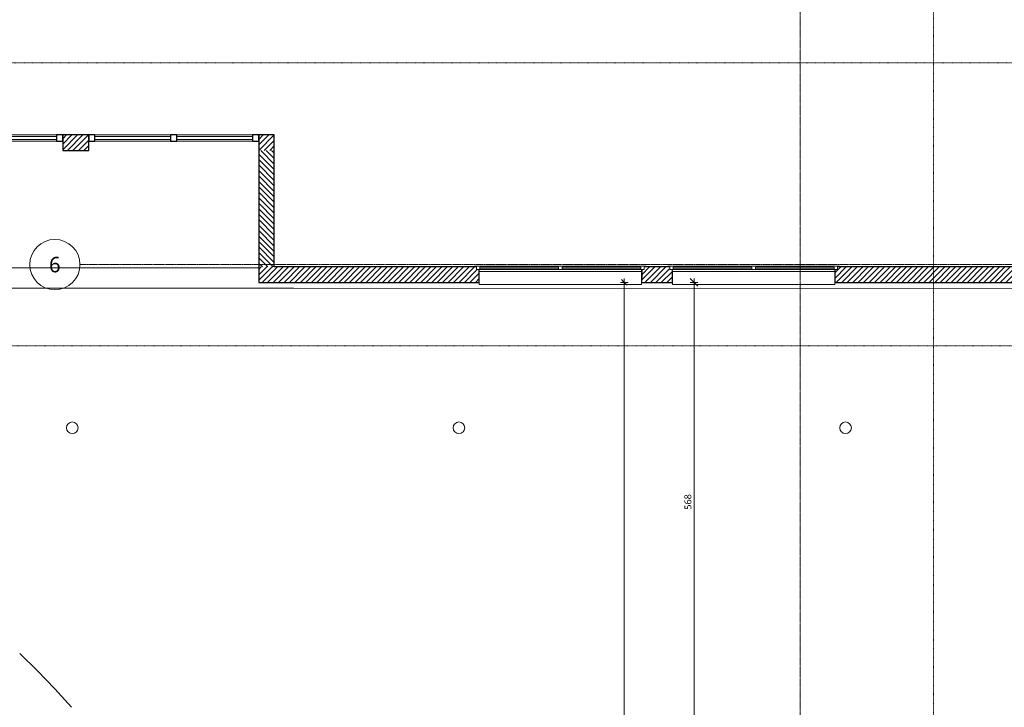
# Model space of a CAD drawing. Header units: millimetres. Extents: x -21522 to 71342, y -39668 to 2056.
# Tile 252 of 256: x -14504 to -1770, y -16144 to -7252. Entities that reach past the tile are written whole.
import ezdxf

# ---------------------------------------------------------------- set-up
doc = ezdxf.new("R2010")
doc.units = ezdxf.units.MM
doc.linetypes.add('Ligne de quadrillage', pattern=[22.225, 12.7, -3.175, 3.175, -3.175])
doc.linetypes.add('Tiret point', pattern=[6.25, 2.5, -1.875, 0, -1.875])
for name, color, linetype, lineweight in [('A-ANNO-DIMS', 211, 'Continuous', 9), ('A-ANNO-DIMS-50', 211, 'Continuous', 9), ('A-FLOR', 192, 'Continuous', 13), ('A-GLAZ', 151, 'Continuous', 13), ('A-GLAZ-CURT', 52, 'Continuous', 13), ('A-GLAZ-CWMG', 51, 'Continuous', 13), ('A-WALL', 113, 'Continuous', 13), ('A-WALL-PATT', 111, 'Continuous', 13), ('C-TOPO-SDVS', 7, 'Continuous', 13), ('G-ANNO-SYMB', 111, 'Continuous', 9), ('S-COLS', 52, 'Continuous', 13), ('S-GRID', 1, 'Continuous', 9), ('S-GRID-IDEN', 1, 'Continuous', 9)]:
    doc.layers.add(name, color=color, linetype=linetype, lineweight=lineweight)
doc.styles.add('Trebuchet MS', font='trebuc.ttf', dxfattribs={"height": 200})
doc.styles.add('Trebuchet MS_1', font='trebuc.ttf', dxfattribs={"height": 90})
doc.dimstyles.new('Cotes100e_Intérieur', dxfattribs={"dimscale": 304.8, "dimtxt": 92.785582, "dimasz": 0.246063, "dimexe": 0.164042, "dimexo": 0.0625, "dimgap": 0.032808, "dimtad": 1, "dimdec": 0, "dimlfac": 0.1, "dimzin": 0, "dimdsep": 46, "dimtxsty": 'Trebuchet MS_1', "dimblk1": 'OBLIQUE', "dimblk2": 'OBLIQUE', "dimsah": 1, "dimcen": 0.09, "dimdle": 0.164042, "dimazin": 0, "dimtfac": 1, "dimtdec": 4, "dimtix": 1, "dimtmove": 0, "dimatfit": 3, "dimfxl": 0.164042, "dimfxlon": 1, "dimtvp": 1, "dimtolj": 1, "dimtzin": 0, "dimarcsym": 2})
doc.dimstyles.new('Cotes50e_Intérieur_Ht', dxfattribs={"dimscale": 304.8, "dimtxt": 92.785582, "dimasz": 0.328084, "dimexe": 0.164042, "dimexo": 0.0625, "dimgap": 0.032808, "dimtad": 1, "dimdec": 0, "dimlfac": 0.1, "dimzin": 0, "dimdsep": 46, "dimtxsty": 'Trebuchet MS_1', "dimblk1": 'OBLIQUE', "dimblk2": 'OBLIQUE', "dimsah": 1, "dimcen": 0.09, "dimdle": 0.164042, "dimazin": 0, "dimtfac": 1, "dimtdec": 4, "dimtix": 1, "dimtmove": 0, "dimatfit": 3, "dimfxl": 0.164042, "dimfxlon": 1, "dimtvp": 1, "dimtolj": 1, "dimtzin": 0, "dimarcsym": 2})

# ---------------------------------------------------------------- blocks, each defined once
blk = doc.blocks.new('Poteau bois - Arrondi - 150mm-7780059-00_RDC_50e Copie 1 - Dépendante 1')
at = {"layer": 'S-COLS'}
for start, end in [(360, 180), (180, 360)]:
    blk.add_arc((0, 0), 75, start, end, dxfattribs=at)
blk = doc.blocks.new('Panneau système - Vitré-8197729-00_RDC_50e Copie 1 - Dépendante 1')
at = {"layer": 'A-GLAZ-CURT'}
for p, q in [((490, 20), (-490, 20)), ((-490, 20), (-490, -20)), ((490, -20), (490, 20)), ((-490, -20), (490, -20))]:
    blk.add_line(p, q, dxfattribs=at)
blk = doc.blocks.new('Meneau rectangulaire - 80 x 80mm-8197730-00_RDC_50e Copie 1 - Dépendante 1')
at = {"layer": 'A-GLAZ-CWMG', "lineweight": 25}
for p, q in [((0, 40), (-80, 40)), ((-80, 40), (-80, -40)), ((0, -40), (0, 40)), ((-80, -40), (0, -40))]:
    blk.add_line(p, q, dxfattribs=at)
blk = doc.blocks.new('Meneau rectangulaire - 80 x 80mm-8197580-00_RDC_50e Copie 1 - Dépendante 1')
at = {"layer": 'A-GLAZ-CWMG'}
for p, q in [((-13532, -8743), (-12552, -8743)), ((-12552, -8823), (-13532, -8823))]:
    blk.add_line(p, q, dxfattribs=at)
blk = doc.blocks.new('Meneau rectangulaire - 80 x 80mm-8197731-00_RDC_50e Copie 1 - Dépendante 1')
at = {"layer": 'A-GLAZ-CWMG', "lineweight": 25}
for p, q in [((-80, 40), (0, 40)), ((-80, -40), (-80, 40)), ((0, 40), (0, -40)), ((0, -40), (-80, -40))]:
    blk.add_line(p, q, dxfattribs=at)
blk = doc.blocks.new('Meneau rectangulaire - 80 x 80mm-8197728-00_RDC_50e Copie 1 - Dépendante 1')
at = {"layer": 'A-GLAZ-CWMG', "lineweight": 25}
for p, q in [((-40, 40), (40, 40)), ((-40, -40), (-40, 40)), ((40, 40), (40, -40)), ((40, -40), (-40, -40))]:
    blk.add_line(p, q, dxfattribs=at)
blk = doc.blocks.new('Menuiserie Alu - 2fixes - 210x120cm - Bavette Alu-8205053-00_RDC_50e Copie 1 - Dépendante 1')
at = {"layer": 'A-GLAZ'}
for p, q in [((-1110, 110), (-1026, 110)), ((-1110, 100), (-1110, 110)), ((-1085, 100), (-1110, 100)), ((-1085, 65), (-1085, 100)), ((-1026, 65), (-1085, 65)), ((-1051.5, -35), (-1051.5, 65)), ((-1049.5, 65), (-1049.5, -35)), ((-1049.5, 40.56), (1049.5, 40.56)), ((-1040, 74), (-1040, 98)), ((-1040, 98), (-22.5, 98)), ((-1040, 98), (-1040, 74)), ((-1026, 98), (-1040, 98)), ((-22.5, 74), (-1040, 74)), ((-1040, 74), (-1026, 74)), ((-1026, 110), (-36.5, 110)), ((-1026, 110), (-1026, 98)), ((-1026, 74), (-1026, 65)), ((-36.5, 65), (-1026, 65)), ((-36.5, 110), (36.46, 110)), ((-36.5, 98), (-36.5, 110)), ((-22.5, 98), (-36.5, 98)), ((-36.5, 74), (-22.5, 74)), ((-36.5, 65), (-36.5, 74)), ((36.46, 65), (-36.5, 65)), ((-22.5, 98), (-22.5, 74)), ((-22.5, 74), (-22.5, 98)), ((22.5, 74), (22.5, 98)), ((22.5, 98), (1040, 98)), ((22.5, 98), (22.5, 74)), ((36.46, 98), (22.5, 98)), ((1040, 74), (22.5, 74)), ((22.5, 74), (36.46, 74)), ((36.46, 110), (1026, 110)), ((36.46, 110), (36.46, 98)), ((36.46, 74), (36.46, 65)), ((1026, 65), (36.46, 65)), ((1026, 110), (1110, 110)), ((1026, 98), (1026, 110)), ((1040, 98), (1026, 98)), ((1026, 74), (1040, 74)), ((1026, 65), (1026, 74)), ((1085, 65), (1026, 65)), ((1040, 98), (1040, 74)), ((1040, 74), (1040, 98)), ((1049.5, -35), (1049.5, 65)), ((1051.5, 65), (1051.5, -35)), ((1085, 100), (1085, 65)), ((1110, 100), (1085, 100)), ((1110, 110), (1110, 100)), ((-1049.5, -35), (-1051.5, -35)), ((1051.5, -35), (1049.5, -35))]:
    blk.add_line(p, q, dxfattribs=at)
blk = doc.blocks.new('Bavette Aluminium - Bavelle Aluminium-8205056-00_RDC_50e Copie 1 - Dépendante 1')
at = {"layer": 'A-GLAZ'}
for p, q in [((-1050, -194), (-1050, -165)), ((1050, -194), (-1050, -194)), ((1050, -165), (1050, -194))]:
    blk.add_line(p, q, dxfattribs=at)
blk = doc.blocks.new('Quadrillage - Extrémité de la ligne de quadrillage - Cercle-4360-00_RDC_50e Copie 1 - Dépendante 1')
at = {"layer": 'S-GRID-IDEN'}
blk.add_circle((0, 0), 6.5, dxfattribs=at)
blk = doc.blocks.new('DIMBLOCK116-00_RDC_50e Copie 1 - Dépendante 1')
at = {"layer": 'A-ANNO-DIMS-50'}
for p, q in [((-5782, -10649), (-5832, -10599)), ((-5782, -10649), (-5832, -10649)), ((-5782, -16330), (-5782, -10599)), ((-5782, -10649), (-5732, -10699)), ((-5782, -10649), (-5732, -10649)), ((-5782, -16330), (-5832, -16280)), ((-5782, -16330), (-5832, -16330)), ((-5782, -16330), (-5732, -16380)), ((-5782, -16330), (-5732, -16330))]:
    blk.add_line(p, q, dxfattribs=at)
at = {"layer": 'A-ANNO-DIMS-50', "color": 0, "insert": (-5907, -13589), "char_height": 90, "width": 237.78, "attachment_point": 1, "rotation": 90, "line_spacing_factor": 1.048425, "style": 'Trebuchet MS_1'}
blk.add_mtext('568', dxfattribs=at)
blk = doc.blocks.new('_Oblique')
at = {"color": 0, "linetype": 'ByBlock', "lineweight": -2}
blk.add_line((-0.5, -0.5), (0.5, 0.5), dxfattribs=at)
blk = doc.blocks.new('DIMBLOCK117-00_RDC_50e Copie 1 - Dépendante 1')
at = {"layer": 'A-ANNO-DIMS-50'}
for p, q in [((-6685, -10649), (-6735, -10649)), ((-6685, -10649), (-6723, -10612)), ((-6685, -33240), (-6685, -10599)), ((-6685, -10649), (-6648, -10687)), ((-6685, -10649), (-6635, -10649)), ((-6685, -33190), (-6735, -33190)), ((-6685, -33190), (-6723, -33152)), ((-6685, -33190), (-6648, -33227)), ((-6685, -33190), (-6635, -33190))]:
    blk.add_line(p, q, dxfattribs=at)
at = {"layer": 'A-ANNO-DIMS-50', "color": 0, "insert": (-6810, -22052), "char_height": 90, "width": 317.04, "attachment_point": 1, "rotation": 90, "line_spacing_factor": 1.048425, "style": 'Trebuchet MS_1'}
blk.add_mtext('2254', dxfattribs=at)

msp = doc.modelspace()

# ---------------------------------------------------------------- hatches: boundary and pattern name
at = {"layer": 'A-WALL-PATT'}
h = msp.add_hatch(dxfattribs=at)
h.set_pattern_fill('FP_85', color=256, angle=-135, style=0, pattern_type=2)
h.set_pattern_definition([(45, (-14947.477, -8943.08), (-35.35534, 35.35534), [])])
h.paths.add_polyline_path([(-18683.4, -8943.1), (-18673.4, -8943.1), (-18673.4, -8745.1), (-18643.4, -8745.1), (-18643.4, -8743.1), (-18683.4, -8743.1), (-18683.4, -8882.5)])
h.paths.add_polyline_path([(-16147.5, -8943.1), (-16147.5, -8743.1), (-16493.4, -8743.1), (-16493.4, -8745.1), (-16463.4, -8745.1), (-16463.4, -8943.1)])
h.paths.add_polyline_path([(-11411.5, -8943.1), (-11211.5, -8943.1), (-11211.5, -8743.1), (-11411.5, -8743.1), (-11411.5, -8882.5)])
h.paths.add_polyline_path([(-13947.5, -8943.1), (-13611.5, -8943.1), (-13611.5, -8743.1), (-13947.5, -8743.1), (-13947.5, -8882.5)])
h = msp.add_hatch(dxfattribs=at)
h.set_pattern_fill('FP_84', color=256, angle=-135, style=0, pattern_type=2)
h.set_pattern_definition([(315, (-11411.51, -9696.176), (35.3553, 35.3553), [])])
h.paths.add_polyline_path([(-11411.5, -8943.1), (-11411.5, -10449.3), (-11211.5, -10449.3), (-11211.5, -8943.1)])
h = msp.add_hatch(dxfattribs=at)
h.set_pattern_fill('FP_54', color=256, angle=-135, style=0, pattern_type=2)
h.set_pattern_definition([(45, (-6418.026, -10649.27), (-35.35534, 35.35534), [])])
h.paths.add_polyline_path([(-11411.5, -10649.3), (-8561.5, -10649.3), (-8561.5, -10584.3), (-8563, -10584.3), (-8563, -10484.3), (-8596.5, -10484.3), (-8596.5, -10449.3), (-11411.5, -10449.3), (-11411.5, -10584.3)])
h.paths.add_polyline_path([(-6061.5, -10649.3), (-6061.5, -10584.3), (-6063, -10584.3), (-6063, -10484.3), (-6096.5, -10484.3), (-6096.5, -10449.3), (-6426.5, -10449.3), (-6426.5, -10484.3), (-6460, -10484.3), (-6460, -10584.3), (-6461.5, -10584.3), (-6461.5, -10649.3), (-6240.5, -10649.3)])
h.paths.add_polyline_path([(-1424.5, -10649.3), (-1424.5, -10449.3), (-3926.5, -10449.3), (-3926.5, -10484.3), (-3960, -10484.3), (-3960, -10584.3), (-3961.5, -10584.3), (-3961.5, -10649.3), (-1450.6, -10649.3)])

# ---------------------------------------------------------------- linework, layer by layer
at = {"layer": 'A-FLOR'}
msp.add_line((-18683.4, -10461.2), (-11411.5, -10461.2), dxfattribs=at)
at = {"layer": 'A-WALL', "lineweight": 25}
for p, q in [((-13611.5, -8743.1), (-13947.5, -8743.1)), ((-13947.5, -8743.1), (-13947.5, -8943.1)), ((-13611.5, -8943.1), (-13611.5, -8743.1)), ((-11411.5, -8743.1), (-11411.5, -10649.3)), ((-11211.5, -8743.1), (-11411.5, -8743.1)), ((-11211.5, -10449.3), (-11211.5, -8743.1)), ((-13947.5, -8943.1), (-13611.5, -8943.1)), ((-8621.5, -10449.3), (-11211.5, -10449.3)), ((-8563, -10584.3), (-8563, -10484.3)), ((-6460, -10484.3), (-6460, -10584.3)), ((-6121.5, -10449.3), (-6401.5, -10449.3)), ((-6063, -10584.3), (-6063, -10484.3)), ((-3960, -10484.3), (-3960, -10584.3)), ((-1424.5, -10449.3), (-3901.5, -10449.3)), ((-11411.5, -10649.3), (-8561.5, -10649.3)), ((-8561.5, -10584.3), (-8563, -10584.3)), ((-8561.5, -10649.3), (-8561.5, -10584.3)), ((-6460, -10584.3), (-6461.5, -10584.3)), ((-6461.5, -10584.3), (-6461.5, -10649.3)), ((-6461.5, -10649.3), (-6061.5, -10649.3)), ((-6061.5, -10584.3), (-6063, -10584.3)), ((-6061.5, -10649.3), (-6061.5, -10584.3)), ((-3960, -10584.3), (-3961.5, -10584.3)), ((-3961.5, -10584.3), (-3961.5, -10649.3))]:
    msp.add_line(p, q, dxfattribs=at)
at = {"layer": 'A-WALL', "color": 20, "lineweight": 25}
msp.add_line((-3961.5, -10649.3), (1523, -10649.3), dxfattribs=at)
at = {"layer": 'C-TOPO-SDVS'}
for p, q in [((-11472.9, -10725.1), (-15702.9, -10723.2)), ((-10957.8, -10725.3), (-11472.9, -10725.1)), ((-1447.2, -10729.5), (-10957.8, -10725.3))]:
    msp.add_line(p, q, dxfattribs=at)
at = {"layer": 'C-TOPO-SDVS', "flags": 128}
msp.add_lwpolyline([(-14503.9, -15446.7), (-14272.7, -15672), (-14048.7, -15904.5), (-13832.3, -16144.1)], dxfattribs=at)
at = {"layer": 'G-ANNO-SYMB', "linetype": 'Tiret point'}
for p, q in [((-2686.6, 466.1), (-2686.6, -36658.4)), ((26352.9, -7810.7), (-15040.9, -7810.7)), ((26372.6, -11468.8), (-15021.2, -11468.8))]:
    msp.add_line(p, q, dxfattribs=at)
at = {"layer": 'S-GRID', "linetype": 'Ligne de quadrillage'}
for p, q in [((-4411.5, 309.7), (-4411.5, -34732.8)), ((24853.2, -10418.8), (-13724, -10418.8))]:
    msp.add_line(p, q, dxfattribs=at)

# ---------------------------------------------------------------- block references
at = {"layer": 'A-GLAZ'}
for name, p in [('Menuiserie Alu - 2fixes - 210x120cm - Bavette Alu-8205053-00_RDC_50e Copie 1 - Dépendante 1', (-7511.5, -10549.3)), ('Menuiserie Alu - 2fixes - 210x120cm - Bavette Alu-8205053-00_RDC_50e Copie 1 - Dépendante 1', (-5011.5, -10549.3)), ('Bavette Aluminium - Bavelle Aluminium-8205056-00_RDC_50e Copie 1 - Dépendante 1', (-7511.5, -10484.3)), ('Bavette Aluminium - Bavelle Aluminium-8205056-00_RDC_50e Copie 1 - Dépendante 1', (-5011.5, -10484.3))]:
    msp.add_blockref(name, p, dxfattribs=at)
at = {"layer": 'A-GLAZ-CURT'}
for p in [(-14517.5, -8783.1), (-13041.5, -8783.1), (-11981.5, -8783.1)]:
    msp.add_blockref('Panneau système - Vitré-8197729-00_RDC_50e Copie 1 - Dépendante 1', p, dxfattribs=at)
at = {"layer": 'A-GLAZ-CWMG'}
for p in [(-1476, 0), (0, 0), (1060, 0)]:
    msp.add_blockref('Meneau rectangulaire - 80 x 80mm-8197580-00_RDC_50e Copie 1 - Dépendante 1', p, dxfattribs=at)
at = {"layer": 'A-GLAZ-CWMG', "extrusion": (0, 0, -1), "rotation": 180}
for name, p in [('Meneau rectangulaire - 80 x 80mm-8197731-00_RDC_50e Copie 1 - Dépendante 1', (13947.5, -8783.1)), ('Meneau rectangulaire - 80 x 80mm-8197728-00_RDC_50e Copie 1 - Dépendante 1', (12511.5, -8783.1)), ('Meneau rectangulaire - 80 x 80mm-8197731-00_RDC_50e Copie 1 - Dépendante 1', (11411.5, -8783.1))]:
    msp.add_blockref(name, p, dxfattribs=at)
at = {"layer": 'A-GLAZ-CWMG', "rotation": 180}
msp.add_blockref('Meneau rectangulaire - 80 x 80mm-8197730-00_RDC_50e Copie 1 - Dépendante 1', (-13611.5, -8783.1), dxfattribs=at)
at = {"layer": 'S-COLS'}
for p in [(-13823.4, -12529.3), (-8823.4, -12529.3), (-3823.4, -12529.3)]:
    msp.add_blockref('Poteau bois - Arrondi - 150mm-7780059-00_RDC_50e Copie 1 - Dépendante 1', p, dxfattribs=at)
at = {"layer": 'S-GRID-IDEN', "xscale": 49.99999999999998, "yscale": 49.99999999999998, "zscale": 49.99999999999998, "rotation": 89.9999999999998}
msp.add_blockref('Quadrillage - Extrémité de la ligne de quadrillage - Cercle-4360-00_RDC_50e Copie 1 - Dépendante 1', (-14049, -10418.8), dxfattribs=at)

# ---------------------------------------------------------------- texts
at = {"layer": 'S-GRID-IDEN', "insert": (-14124, -10319.6), "char_height": 200, "width": 180.38, "attachment_point": 1, "style": 'Trebuchet MS'}
msp.add_mtext('6', dxfattribs=at)

# ---------------------------------------------------------------- dimensions: what is measured, and where the dimension line sits
at = {"layer": 'A-ANNO-DIMS'}
for base, p1, p2, dimstyle, override, picture, middle in [((-6685.3, -10649.3), (-6635.3, -33189.6), (-6635.3, -10649.3), 'Cotes100e_Intérieur', {"dimpost": '<>', "dimfxl": 22540.35343}, 'DIMBLOCK117-00_RDC_50e Copie 1 - Dépendante 1', (-6741, -21919.4)), ((-5782, -10649.3), (-5732, -16330.4), (-5732, -10649.3), 'Cotes50e_Intérieur_Ht', {"dimpost": '<>', "dimfxl": 5681.138621}, 'DIMBLOCK116-00_RDC_50e Copie 1 - Dépendante 1', (-5837.9, -13489.8))]:
    dim = msp.add_linear_dim(base=base, p1=p1, p2=p2, angle=90, dimstyle=dimstyle, override=override, dxfattribs=at)
    dim.commit()
    dim.dimension.update_dxf_attribs({"geometry": picture, "text_midpoint": middle})

doc.saveas('drawing.dxf')
